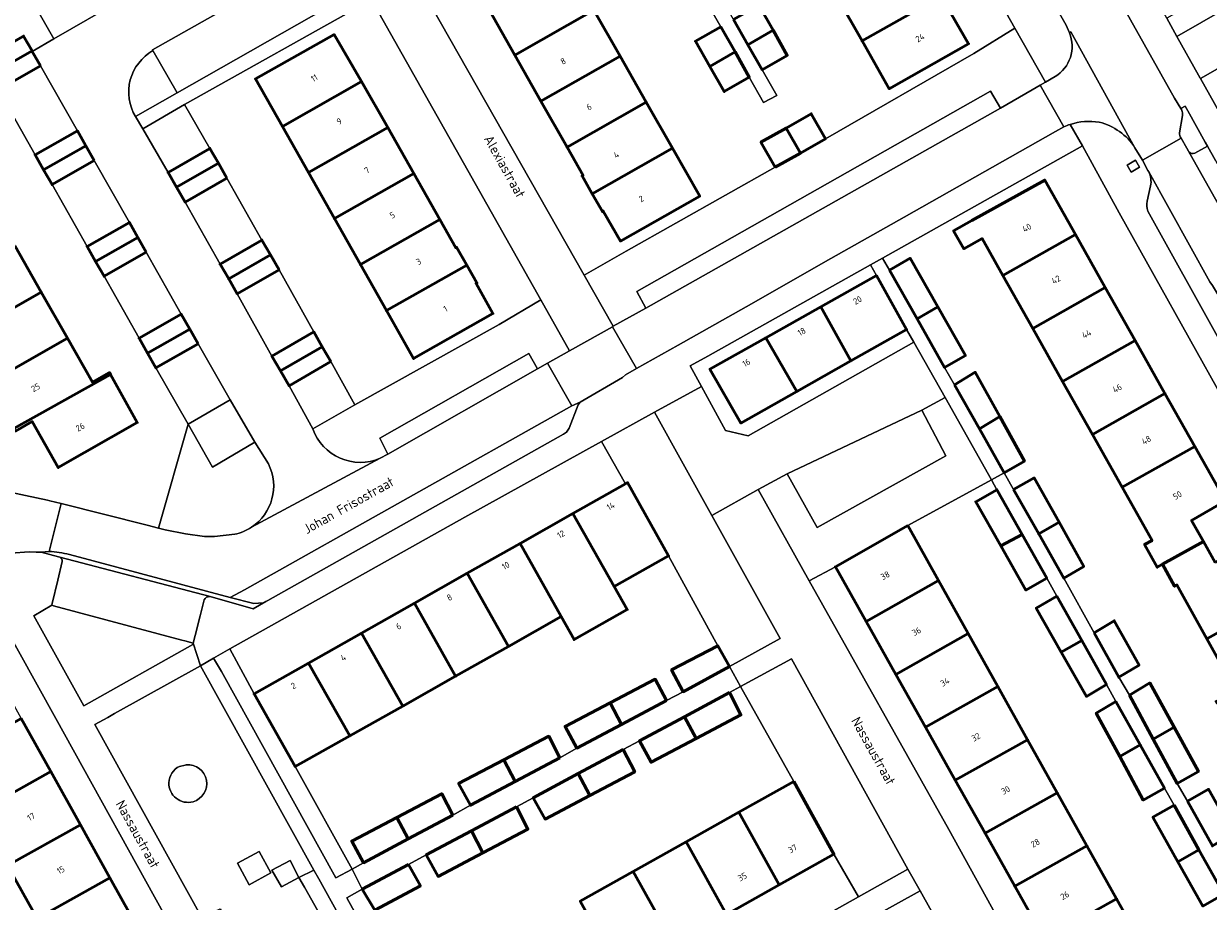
# Model space of a CAD drawing. Header units: metres. Extents: x 113441 to 115918, y 474822 to 477887.
# Tile 120 of 145: x 114776 to 114898, y 476439 to 476529. Entities that reach past the tile are written whole.
import ezdxf
from ezdxf.enums import TextEntityAlignment as Align

# ---------------------------------------------------------------- set-up
doc = ezdxf.new("R2010")
doc.units = ezdxf.units.M
for name, color, linetype, lineweight in [('B-WE-GR-BEPLANTING_CULTUUR_BOSPLANTSOEN-GV', 252, 'Continuous', 18), ('B-WE-GR-GROENVOORZIENING-GV', 252, 'Continuous', 18), ('B-WE-OG-BEBOUWING-GV', 7, 'Continuous', 50), ('B-WE-OG-BEBOUWING-T18', 7, 'Continuous', 50), ('B-WE-OG-TERREIN_ERF-GV', 252, 'Continuous', 18), ('B-WE-OG-TOPOGRAFIE-T18', 7, 'Continuous', 18), ('B-WE-VH-VERHARDING_GESLOTEN-GV', 252, 'Continuous', 18), ('B-WE-VH-VERHARDING_OPEN-GV', 252, 'Continuous', 18)]:
    doc.layers.add(name, color=color, linetype=linetype, lineweight=lineweight)
doc.styles.add('NLCS-ISO-ANNOTATIEF-T18', font='NLCS-ISO.ttf', dxfattribs={"height": 1.8})

msp = doc.modelspace()

# ---------------------------------------------------------------- linework, layer by layer
at = {"layer": 'B-WE-GR-BEPLANTING_CULTUUR_BOSPLANTSOEN-GV'}
for points in [[(114915.956, 476539.904), (114914.981, 476541.621), (114906.004, 476536.67), (114900.492, 476533.457), (114896.411, 476531.206), (114894.907, 476530.356), (114893.243, 476529.416), (114894.282, 476527.563), (114904.762, 476533.586)], [(114904.762, 476533.586), (114894.282, 476527.563), (114896.509, 476523.593), (114896.669, 476523.307), (114896.701, 476523.251), (114907.155, 476529.192), (114905.194, 476532.846)]]:
    msp.add_lwpolyline(points, close=True, dxfattribs=at)
at = {"layer": 'B-WE-GR-GROENVOORZIENING-GV'}
for points in [[(114919.393, 476533.855), (114918.602, 476535.247), (114918.394, 476535.613), (114918.384, 476535.63), (114907.155, 476529.192), (114896.701, 476523.251), (114906.403, 476505.951), (114911.076, 476508.579), (114928.065, 476518.132)], [(114875.191, 476521.95), (114876.226, 476520.233), (114879.467, 476522.112), (114880.294, 476522.584), (114880.825, 476522.887), (114877.701, 476528.414), (114873.493, 476525.83), (114858.306, 476517.075), (114855.736, 476515.623), (114853.167, 476514.17), (114837.891, 476505.607), (114833.591, 476503.145), (114836.57, 476497.902), (114839.904, 476499.776), (114839.008, 476501.45)], [(114889.607, 476513.676), (114890.468, 476514.177), (114890.044, 476514.906), (114889.183, 476514.405)], [(114875.294, 476482.193), (114870.569, 476490.624), (114868.162, 476489.315), (114870.629, 476484.67), (114857.448, 476477.333), (114854.374, 476482.798), (114851.412, 476481.204), (114856.653, 476471.867), (114859.327, 476473.303), (114866.729, 476477.524)], [(114840.802, 476489.112), (114835.381, 476486.112), (114837.835, 476481.799), (114838.042, 476481.916), (114842.251, 476474.41), (114847.277, 476465.229), (114848.478, 476463.085), (114853.652, 476465.966), (114846.657, 476478.565)], [(114793.536, 476465.342), (114793.563, 476465.493), (114792.731, 476465.715), (114792.401, 476465.804), (114779.264, 476469.314), (114779.088, 476469.361), (114777.251, 476468.294), (114782.383, 476459.076)], [(114804.027, 476452.856), (114799.806, 476460.29), (114797.335, 476464.897), (114795.65, 476463.953), (114796.458, 476462.585), (114808.173, 476441.471), (114809.833, 476442.378)], [(114849.611, 476461.042), (114855.053, 476451.338), (114859.164, 476443.898), (114861.675, 476439.526), (114866.752, 476442.369), (114854.815, 476463.871)], [(114794.33, 476463.171), (114785.511, 476458.28), (114784.819, 476457.896), (114783.514, 476457.172), (114794.499, 476437.365), (114795.904, 476438.09), (114796.348, 476438.319), (114797.191, 476436.894), (114796.719, 476436.634), (114795.328, 476435.869), (114809.628, 476410.085), (114811.104, 476410.933), (114811.308, 476411.05), (114820.354, 476416.246), (114808.926, 476436.852), (114807.56, 476435.953), (114806.956, 476437.016), (114804.959, 476440.532), (114804.393, 476441.529), (114805.932, 476442.25)], [(114800.338, 476444.188), (114801.53, 476441.99), (114799.29, 476440.775), (114798.098, 476442.973)], [(114804.393, 476441.529), (114802.624, 476440.568), (114801.641, 476442.272), (114803.485, 476443.241)], [(114806.424, 476441.363), (114805.932, 476442.25), (114804.393, 476441.529), (114804.959, 476440.532), (114806.956, 476437.016), (114807.56, 476435.953), (114808.926, 476436.852), (114808.406, 476437.79)], [(114867.987, 476440.165), (114862.655, 476437.175), (114865.489, 476431.699), (114868.042, 476426.981), (114873.638, 476430.067)]]:
    msp.add_lwpolyline(points, close=True, dxfattribs=at)
for points in [[(114789.455, 476526.104, 0.4220337), (114787.663, 476519.357)], [(114894.757, 476520.081, -0.0709726), (114894.861, 476519.642)], [(114894.861, 476519.642, -0.0280465), (114894.868, 476519.464)], [(114894.555, 476517.697, 0.1732098), (114894.705, 476517.155)], [(114895.471, 476515.807, 0.0305059), (114895.513, 476515.748)], [(114895.513, 476515.748, 0.3494008), (114896.107, 476515.626)], [(114805.812, 476487.406, 0.4310323), (114812.709, 476484.398)], [(114799.545, 476477.351, 0.3801831), (114801.277, 476483.821)], [(114797.825, 476476.631, 0.092821), (114799.545, 476477.351)], [(114791.088, 476451.212, -0.2756274), (114792.169, 476452.887)], [(114792.86, 476453.049, -0.9079109), (114793.557, 476449.273)], [(114793.557, 476449.273, -0.5077481), (114791.088, 476451.212)]]:
    msp.add_lwpolyline(points, format="xyb", dxfattribs=at)
for points in [[(114787.663, 476519.357), (114791.945, 476521.795), (114789.455, 476526.104)], [(114897.402, 476516.35), (114897.178, 476516.753), (114895.403, 476519.951), (114895.137, 476520.431), (114894.701, 476520.184), (114894.757, 476520.081)], [(114894.868, 476519.464), (114894.555, 476517.697)], [(114894.705, 476517.155), (114895.296, 476516.116), (114895.471, 476515.807)], [(114896.107, 476515.626), (114897.402, 476516.35)], [(114827.943, 476495.112), (114828.817, 476493.553), (114829.852, 476494.134), (114832.112, 476495.402), (114829.175, 476500.602), (114824.884, 476498.105), (114810.135, 476489.88), (114805.812, 476487.406)], [(114812.709, 476484.398), (114813.517, 476484.831), (114812.666, 476486.466), (114827.943, 476495.112)], [(114801.277, 476483.821), (114799.88, 476486.049), (114795.565, 476483.504), (114793.061, 476487.899), (114790.023, 476477.264), (114790.72, 476477.091), (114792.785, 476476.689), (114794.74, 476476.405), (114795.742, 476476.391), (114797.825, 476476.631)], [(114792.169, 476452.887), (114792.746, 476453.022), (114792.86, 476453.049)]]:
    msp.add_lwpolyline(points, dxfattribs=at)
at = {"layer": 'B-WE-OG-BEBOUWING-GV'}
for points in [[(114867.487, 476536.415), (114857.29, 476530.623), (114857.407, 476530.422), (114859.488, 476531.622), (114862.051, 476527.109), (114870.249, 476531.762), (114869.215, 476533.58), (114869.126, 476533.53)], [(114831.918, 476534.942), (114823.834, 476530.335), (114826.505, 476525.631), (114834.596, 476530.241)], [(114870.249, 476531.762), (114862.051, 476527.109), (114864.83, 476522.211), (114872.951, 476526.805), (114871.188, 476529.886), (114871.282, 476529.944)], [(114834.596, 476530.241), (114826.505, 476525.631), (114829.176, 476520.926), (114837.275, 476525.541)], [(114848.881, 476529.289), (114850.363, 476526.709), (114852.941, 476528.189), (114851.486, 476530.762)], [(114777.073, 476526.081), (114776.209, 476527.603), (114771.887, 476525.15), (114772.75, 476523.628)], [(114802.7, 476518.35), (114810.818, 476522.943), (114808.001, 476527.755), (114799.951, 476523.21)], [(114847.598, 476528.542), (114844.993, 476527.069), (114846.474, 476524.489), (114849.053, 476525.969)], [(114852.941, 476528.189), (114850.363, 476526.709), (114851.834, 476524.146), (114854.396, 476525.617)], [(114777.937, 476524.559), (114777.105, 476526.024), (114777.073, 476526.081), (114772.75, 476523.628), (114773.614, 476522.106)], [(114837.275, 476525.541), (114829.176, 476520.926), (114831.847, 476516.221), (114839.954, 476520.841)], [(114849.053, 476525.969), (114846.474, 476524.489), (114847.946, 476521.925), (114850.508, 476523.397)], [(114810.818, 476522.943), (114802.7, 476518.35), (114805.364, 476513.641), (114813.487, 476518.237)], [(114839.954, 476520.841), (114831.847, 476516.221), (114833.483, 476513.341), (114833.387, 476513.286), (114834.426, 476511.464), (114842.632, 476516.14)], [(114854.274, 476518.186), (114855.736, 476515.623), (114858.306, 476517.075), (114856.844, 476519.643)], [(114782.577, 476516.38), (114781.714, 476517.902), (114777.391, 476515.449), (114778.255, 476513.927)], [(114813.487, 476518.237), (114805.364, 476513.641), (114808.028, 476508.932), (114816.155, 476513.53)], [(114853.167, 476514.17), (114855.736, 476515.623), (114854.274, 476518.186), (114851.704, 476516.728)], [(114783.441, 476514.859), (114782.577, 476516.38), (114778.255, 476513.927), (114779.119, 476512.405)], [(114796.155, 476514.591), (114795.281, 476516.106), (114791.001, 476513.639), (114791.875, 476512.123)], [(114842.632, 476516.14), (114834.426, 476511.464), (114835.465, 476509.642), (114835.563, 476509.692), (114837.312, 476506.623), (114845.439, 476511.215)], [(114797.028, 476513.075), (114796.155, 476514.591), (114791.875, 476512.123), (114792.749, 476510.608)], [(114816.155, 476513.53), (114808.028, 476508.932), (114810.692, 476504.224), (114818.823, 476508.824)], [(114873.292, 476508.744), (114871.415, 476507.687), (114872.488, 476505.84), (114874.341, 476506.884), (114876.474, 476503.1), (114883.903, 476507.285), (114880.757, 476512.868)], [(114787.901, 476507.004), (114787.038, 476508.526), (114782.715, 476506.073), (114783.579, 476504.551)], [(114818.823, 476508.824), (114810.692, 476504.224), (114813.356, 476499.515), (114821.58, 476504.168), (114820.537, 476505.989), (114820.456, 476505.943)], [(114788.765, 476505.482), (114787.901, 476507.004), (114783.579, 476504.551), (114784.443, 476503.029)], [(114883.903, 476507.285), (114876.474, 476503.1), (114879.528, 476497.684), (114886.954, 476501.869)], [(114775.342, 476506.105), (114767.242, 476501.489), (114769.913, 476496.784), (114778.021, 476501.405)], [(114801.486, 476505.213), (114800.612, 476506.728), (114796.333, 476504.261), (114797.206, 476502.746)], [(114802.36, 476503.698), (114801.486, 476505.213), (114797.206, 476502.746), (114798.08, 476501.23)], [(114864.845, 476503.657), (114867.677, 476498.675), (114869.806, 476499.885), (114866.974, 476504.867)], [(114821.58, 476504.168), (114813.356, 476499.515), (114816.138, 476494.599), (114824.261, 476499.212), (114822.528, 476502.291), (114822.622, 476502.347)], [(114863.534, 476503.099), (114857.814, 476499.888), (114860.894, 476494.36), (114866.604, 476497.59)], [(114778.021, 476501.405), (114769.913, 476496.784), (114771.554, 476493.892), (114771.458, 476493.838), (114772.49, 476492.026), (114780.699, 476496.704)], [(114886.954, 476501.869), (114879.528, 476497.684), (114882.581, 476492.269), (114890.006, 476496.453)], [(114857.814, 476499.888), (114852.199, 476496.735), (114855.359, 476491.23), (114860.894, 476494.36)], [(114869.806, 476499.885), (114867.677, 476498.675), (114870.508, 476493.692), (114872.637, 476494.902)], [(114793.22, 476497.618), (114792.356, 476499.139), (114788.034, 476496.686), (114788.898, 476495.164)], [(114794.084, 476496.096), (114793.22, 476497.618), (114788.898, 476495.164), (114789.761, 476493.642)], [(114806.794, 476495.809), (114805.921, 476497.324), (114801.641, 476494.857), (114802.515, 476493.342)], [(114785.1, 476492.977), (114784.993, 476493.169), (114783.264, 476492.203), (114780.699, 476496.704), (114772.49, 476492.026), (114773.522, 476490.214), (114773.626, 476490.265), (114775.218, 476487.458)], [(114852.199, 476496.735), (114846.478, 476493.524), (114849.649, 476488), (114855.359, 476491.23)], [(114890.006, 476496.453), (114882.581, 476492.269), (114885.634, 476486.853), (114893.058, 476491.036)], [(114807.668, 476494.294), (114806.794, 476495.809), (114802.515, 476493.342), (114803.388, 476491.826)], [(114785.1, 476492.977), (114775.218, 476487.458), (114775.374, 476487.183), (114777.092, 476488.155), (114779.761, 476483.456), (114787.852, 476488.048)], [(114871.528, 476491.934), (114874.071, 476487.418), (114876.153, 476488.663), (114873.638, 476493.203)], [(114893.058, 476491.036), (114885.634, 476486.853), (114888.687, 476481.437), (114896.11, 476485.62)], [(114876.153, 476488.663), (114874.071, 476487.418), (114876.614, 476482.901), (114878.667, 476484.123)], [(114896.11, 476485.62), (114888.687, 476481.437), (114891.75, 476476.005), (114890.983, 476475.588), (114892.265, 476473.251), (114892.817, 476473.577), (114896.994, 476475.903), (114895.782, 476478.054), (114899.257, 476480.035)], [(114837.835, 476481.799), (114832.452, 476478.754), (114836.685, 476471.271), (114842.251, 476474.41), (114838.042, 476481.916)], [(114877.557, 476481.21), (114880.137, 476476.671), (114882.218, 476477.866), (114879.681, 476482.386)], [(114875.921, 476481.074), (114875.854, 476481.192), (114873.691, 476479.964), (114876.261, 476475.444), (114878.441, 476476.613)], [(114832.452, 476478.754), (114827.04, 476475.693), (114831.246, 476468.204), (114832.568, 476465.85), (114838.011, 476468.919), (114836.685, 476471.271)], [(114882.218, 476477.866), (114880.137, 476476.671), (114882.716, 476472.131), (114884.754, 476473.346)], [(114866.729, 476477.524), (114859.327, 476473.303), (114862.463, 476467.721), (114869.883, 476471.89)], [(114878.441, 476476.613), (114876.261, 476475.444), (114878.83, 476470.924), (114880.961, 476472.152)], [(114827.04, 476475.693), (114821.628, 476472.633), (114825.853, 476465.163), (114831.246, 476468.204)], [(114898.206, 476473.753), (114896.994, 476475.903), (114892.817, 476473.577), (114894.046, 476471.314), (114894.279, 476471.446), (114897.362, 476465.919), (114904.774, 476470.053), (114901.642, 476475.669)], [(114821.628, 476472.633), (114816.217, 476469.572), (114820.438, 476462.11), (114825.853, 476465.163)], [(114869.883, 476471.89), (114862.463, 476467.721), (114865.508, 476462.3), (114872.921, 476466.464)], [(114816.217, 476469.572), (114810.805, 476466.511), (114815.022, 476459.056), (114820.438, 476462.11)], [(114882.003, 476470.294), (114879.883, 476469.072), (114882.451, 476464.553), (114884.537, 476465.776)], [(114904.774, 476470.053), (114897.362, 476465.919), (114900.3, 476460.652), (114898.298, 476459.535), (114898.394, 476459.359), (114900.397, 476460.477), (114907.809, 476464.612)], [(114885.805, 476466.556), (114888.326, 476462.006), (114890.418, 476463.253), (114887.872, 476467.789)], [(114810.805, 476466.511), (114805.393, 476463.45), (114809.606, 476456.002), (114815.022, 476459.056)], [(114872.921, 476466.464), (114865.508, 476462.3), (114868.554, 476456.879), (114875.958, 476461.039)], [(114884.537, 476465.776), (114882.451, 476464.553), (114885.02, 476460.035), (114887.072, 476461.258)], [(114848.478, 476463.085), (114847.277, 476465.229), (114842.544, 476462.753), (114843.739, 476460.523)], [(114805.393, 476463.45), (114799.806, 476460.29), (114804.027, 476452.856), (114809.606, 476456.002)], [(114842.019, 476459.614), (114840.877, 476461.804), (114836.264, 476459.387), (114837.438, 476457.18)], [(114875.958, 476461.039), (114868.554, 476456.879), (114871.599, 476451.458), (114878.996, 476455.613)], [(114889.417, 476460.176), (114891.872, 476455.652), (114894, 476456.89), (114891.509, 476461.423)], [(114848.476, 476460.425), (114843.863, 476457.959), (114845.051, 476455.725), (114849.644, 476458.148)], [(114837.438, 476457.18), (114836.264, 476459.387), (114831.651, 476456.97), (114832.86, 476454.747)], [(114888.041, 476459.53), (114886.034, 476458.334), (114888.437, 476453.883), (114890.526, 476455.099)], [(114775.96, 476457.784), (114768.512, 476453.633), (114771.543, 476448.195), (114778.99, 476452.345)], [(114845.051, 476455.725), (114843.863, 476457.959), (114839.25, 476455.492), (114840.458, 476453.301)], [(114831.115, 476453.769), (114829.973, 476455.959), (114825.36, 476453.542), (114826.534, 476451.335)], [(114894, 476456.89), (114891.872, 476455.652), (114894.328, 476451.128), (114896.491, 476452.357)], [(114878.996, 476455.613), (114871.599, 476451.458), (114874.645, 476446.037), (114882.033, 476450.188)], [(114890.526, 476455.099), (114888.437, 476453.883), (114890.839, 476449.433), (114893.012, 476450.667)], [(114826.534, 476451.335), (114825.36, 476453.542), (114820.747, 476451.125), (114821.956, 476448.902)], [(114837.611, 476454.612), (114832.998, 476452.145), (114834.186, 476449.911), (114838.779, 476452.335)], [(114778.99, 476452.345), (114771.543, 476448.195), (114774.574, 476442.757), (114782.021, 476446.907)], [(114834.186, 476449.911), (114832.998, 476452.145), (114828.385, 476449.679), (114829.593, 476447.488)], [(114855.053, 476451.338), (114849.434, 476448.187), (114853.578, 476440.775), (114859.164, 476443.898)], [(114820.168, 476447.888), (114819.026, 476450.078), (114814.413, 476447.661), (114815.589, 476445.455)], [(114882.033, 476450.188), (114874.645, 476446.037), (114877.69, 476440.616), (114885.071, 476444.762)], [(114895.36, 476449.311), (114897.923, 476444.755), (114900.076, 476446.02), (114897.523, 476450.54)], [(114826.666, 476448.753), (114822.053, 476446.287), (114823.241, 476444.053), (114827.834, 476446.476)], [(114893.995, 476448.914), (114891.832, 476447.685), (114894.392, 476443.135), (114896.542, 476444.357)], [(114815.589, 476445.455), (114814.413, 476447.661), (114809.8, 476445.244), (114811.009, 476443.021)], [(114849.434, 476448.187), (114844.045, 476445.166), (114848.161, 476437.747), (114853.578, 476440.775)], [(114782.021, 476446.907), (114774.574, 476442.757), (114777.605, 476437.318), (114785.052, 476441.468)], [(114823.241, 476444.053), (114822.053, 476446.287), (114817.44, 476443.82), (114818.648, 476441.629)], [(114844.045, 476445.166), (114838.606, 476442.116), (114842.743, 476434.718), (114848.161, 476437.747)], [(114885.071, 476444.762), (114877.69, 476440.616), (114880.736, 476435.195), (114888.108, 476439.337)], [(114896.542, 476444.357), (114894.392, 476443.135), (114896.951, 476438.585), (114899.088, 476439.8)], [(114815.619, 476442.843), (114810.886, 476440.333), (114812.168, 476438.163), (114816.834, 476440.673)], [(114785.052, 476441.468), (114777.605, 476437.318), (114780.733, 476431.705), (114788.18, 476435.855)], [(114838.606, 476442.116), (114833.193, 476439.081), (114837.325, 476431.689), (114842.743, 476434.718)], [(114888.108, 476439.337), (114880.736, 476435.195), (114883.889, 476429.582), (114891.218, 476433.782)]]:
    msp.add_lwpolyline(points, close=True, dxfattribs=at)
at = {"layer": 'B-WE-OG-TERREIN_ERF-GV'}
for points in [[(114816.165, 476533.816), (114833.591, 476503.145), (114837.891, 476505.607), (114853.167, 476514.17), (114851.704, 476516.728), (114854.274, 476518.186), (114856.844, 476519.643), (114858.306, 476517.075), (114873.493, 476525.83), (114877.701, 476528.414), (114860.441, 476558.959)], [(114746.915, 476534.97), (114757.262, 476516.801), (114771.887, 476525.15), (114776.209, 476527.603), (114777.073, 476526.081), (114777.105, 476526.024), (114779.311, 476527.303), (114776.845, 476531.649)], [(114851.486, 476530.762), (114852.941, 476528.189), (114854.396, 476525.617), (114851.834, 476524.146), (114853.343, 476521.518), (114851.978, 476520.798), (114850.508, 476523.397), (114847.946, 476521.925), (114846.474, 476524.489), (114844.993, 476527.069), (114847.598, 476528.542), (114845.165, 476532.771)], [(114773.629, 476481.183), (114778.652, 476480.115), (114778.898, 476480.053), (114780.05, 476479.764), (114788.864, 476477.554), (114790.023, 476477.264), (114793.061, 476487.899), (114789.761, 476493.642), (114788.898, 476495.164), (114788.034, 476496.686), (114784.443, 476503.029), (114783.579, 476504.551), (114782.715, 476506.073), (114779.119, 476512.405), (114778.255, 476513.927), (114777.391, 476515.449), (114773.614, 476522.106)], [(114909.861, 476471.034), (114888.365, 476509.506), (114884.627, 476516.369), (114864.133, 476504.861), (114864.845, 476503.657), (114866.974, 476504.867), (114869.806, 476499.885), (114872.637, 476494.902), (114870.508, 476493.692), (114871.528, 476491.934), (114873.638, 476493.203), (114876.153, 476488.663), (114878.667, 476484.123), (114876.614, 476482.901), (114877.557, 476481.21), (114879.681, 476482.386), (114882.218, 476477.866), (114884.754, 476473.346), (114882.716, 476472.131), (114885.805, 476466.556), (114887.872, 476467.789), (114890.418, 476463.253), (114888.326, 476462.006), (114889.417, 476460.176), (114891.509, 476461.423), (114894, 476456.89), (114896.491, 476452.357), (114894.328, 476451.128), (114895.36, 476449.311), (114897.523, 476450.54)], [(114900.3, 476460.652), (114897.362, 476465.919), (114894.279, 476471.446), (114894.046, 476471.314), (114892.817, 476473.577), (114892.265, 476473.251), (114890.983, 476475.588), (114891.75, 476476.005), (114888.687, 476481.437), (114885.634, 476486.853), (114882.581, 476492.269), (114879.528, 476497.684), (114876.474, 476503.1), (114874.341, 476506.884), (114872.488, 476505.84), (114871.415, 476507.687), (114873.292, 476508.744), (114880.757, 476512.868), (114883.903, 476507.285), (114886.954, 476501.869), (114890.006, 476496.453), (114893.058, 476491.036), (114896.11, 476485.62), (114899.257, 476480.035), (114895.782, 476478.054), (114896.994, 476475.903), (114898.206, 476473.753)], [(114896.951, 476438.585), (114894.392, 476443.135), (114891.832, 476447.685), (114893.995, 476448.914), (114893.012, 476450.667), (114890.839, 476449.433), (114888.437, 476453.883), (114886.034, 476458.334), (114888.041, 476459.53), (114887.072, 476461.258), (114885.02, 476460.035), (114882.451, 476464.553), (114879.883, 476469.072), (114882.003, 476470.294), (114880.961, 476472.152), (114878.83, 476470.924), (114876.261, 476475.444), (114873.691, 476479.964), (114875.854, 476481.192), (114875.294, 476482.193), (114866.729, 476477.524), (114869.883, 476471.89), (114872.921, 476466.464), (114875.958, 476461.039), (114878.996, 476455.613), (114882.033, 476450.188), (114885.071, 476444.762), (114888.108, 476439.337), (114891.218, 476433.782)], [(114880.736, 476435.195), (114877.69, 476440.616), (114874.645, 476446.037), (114871.599, 476451.458), (114868.554, 476456.879), (114865.508, 476462.3), (114862.463, 476467.721), (114859.327, 476473.303), (114856.653, 476471.867), (114870.927, 476446.436), (114880.23, 476429.614)], [(114833.193, 476439.081), (114838.606, 476442.116), (114844.045, 476445.166), (114849.434, 476448.187), (114855.053, 476451.338), (114849.611, 476461.042), (114848.476, 476460.425), (114849.644, 476458.148), (114845.051, 476455.725), (114840.458, 476453.301), (114839.25, 476455.492), (114837.611, 476454.612), (114838.779, 476452.335), (114834.186, 476449.911), (114829.593, 476447.488), (114828.385, 476449.679), (114826.666, 476448.753), (114827.834, 476446.476), (114823.241, 476444.053), (114818.648, 476441.629), (114817.44, 476443.82), (114815.619, 476442.843), (114816.834, 476440.673), (114812.168, 476438.163), (114810.886, 476440.333), (114809.292, 476439.435), (114815.143, 476428.79)]]:
    msp.add_lwpolyline(points, dxfattribs=at)
for points in [[(114848.61, 476550.82), (114856.713, 476555.374), (114859.472, 476550.527), (114862.144, 476545.823), (114864.815, 476541.119), (114867.487, 476536.415), (114869.126, 476533.53), (114869.215, 476533.58), (114870.249, 476531.762), (114871.282, 476529.944), (114871.188, 476529.886), (114872.951, 476526.805), (114864.83, 476522.211), (114862.051, 476527.109), (114859.488, 476531.622), (114857.407, 476530.422), (114857.29, 476530.623), (114854.577, 476535.304), (114851.926, 476540.02), (114851.809, 476540.229), (114853.901, 476541.405), (114851.362, 476545.921)], [(114839.954, 476520.841), (114842.632, 476516.14), (114845.439, 476511.215), (114837.312, 476506.623), (114835.563, 476509.692), (114835.465, 476509.642), (114834.426, 476511.464), (114833.387, 476513.286), (114833.483, 476513.341), (114831.847, 476516.221), (114829.176, 476520.926), (114826.505, 476525.631), (114823.834, 476530.335), (114821.08, 476535.187), (114829.176, 476539.753), (114831.918, 476534.942), (114834.596, 476530.241), (114837.275, 476525.541)], [(114811.818, 476531.339), (114792.681, 476520.594), (114795.281, 476516.106), (114796.155, 476514.591), (114797.028, 476513.075), (114800.612, 476506.728), (114801.486, 476505.213), (114802.36, 476503.698), (114805.921, 476497.324), (114806.794, 476495.809), (114807.668, 476494.294), (114810.135, 476489.88), (114824.884, 476498.105), (114829.175, 476500.602)], [(114802.7, 476518.35), (114799.951, 476523.21), (114808.001, 476527.755), (114810.818, 476522.943), (114813.487, 476518.237), (114816.155, 476513.53), (114818.823, 476508.824), (114820.456, 476505.943), (114820.537, 476505.989), (114821.58, 476504.168), (114822.622, 476502.347), (114822.528, 476502.291), (114824.261, 476499.212), (114816.138, 476494.599), (114813.356, 476499.515), (114810.692, 476504.224), (114808.028, 476508.932), (114805.364, 476513.641)], [(114775.342, 476506.105), (114778.021, 476501.405), (114780.699, 476496.704), (114783.264, 476492.203), (114784.993, 476493.169), (114785.1, 476492.977), (114787.852, 476488.048), (114779.761, 476483.456), (114777.092, 476488.155), (114775.374, 476487.183), (114775.218, 476487.458), (114773.626, 476490.265), (114773.522, 476490.214), (114772.49, 476492.026), (114771.458, 476493.838), (114771.554, 476493.892), (114769.913, 476496.784), (114767.242, 476501.489), (114764.572, 476506.194), (114761.902, 476510.899), (114759.133, 476515.767), (114767.22, 476520.359), (114769.985, 476515.506), (114772.664, 476510.805)], [(114852.199, 476496.735), (114857.814, 476499.888), (114863.534, 476503.099), (114862.925, 476504.183), (114846.277, 476494.835), (114844.447, 476493.872), (114845.611, 476491.751), (114848.085, 476487.242), (114850.388, 476486.694), (114867.346, 476496.286), (114866.604, 476497.59), (114860.894, 476494.36), (114855.359, 476491.23), (114849.649, 476488), (114846.478, 476493.524)], [(114832.452, 476478.754), (114837.835, 476481.799), (114835.381, 476486.112), (114821.378, 476478.362), (114797.335, 476464.897), (114799.806, 476460.29), (114805.393, 476463.45), (114810.805, 476466.511), (114816.217, 476469.572), (114821.628, 476472.633), (114827.04, 476475.693)], [(114842.544, 476462.753), (114847.277, 476465.229), (114842.251, 476474.41), (114836.685, 476471.271), (114838.011, 476468.919), (114832.568, 476465.85), (114831.246, 476468.204), (114825.853, 476465.163), (114820.438, 476462.11), (114815.022, 476459.056), (114809.606, 476456.002), (114804.027, 476452.856), (114809.833, 476442.378), (114811.009, 476443.021), (114809.8, 476445.244), (114814.413, 476447.661), (114819.026, 476450.078), (114820.168, 476447.888), (114821.956, 476448.902), (114820.747, 476451.125), (114825.36, 476453.542), (114829.973, 476455.959), (114831.115, 476453.769), (114832.86, 476454.747), (114831.651, 476456.97), (114836.264, 476459.387), (114840.877, 476461.804), (114842.019, 476459.614), (114843.739, 476460.523)], [(114779.518, 476457.774), (114771.834, 476471.542), (114771.48, 476471.345), (114755.198, 476462.312), (114752.965, 476461.073), (114754.317, 476458.702), (114756.487, 476459.916), (114759.044, 476455.39), (114761.6, 476450.864), (114759.47, 476449.635), (114760.52, 476447.816), (114762.65, 476449.045), (114765.107, 476444.61), (114767.565, 476440.175), (114765.618, 476439.101), (114766.632, 476437.262), (114768.579, 476438.336), (114771.126, 476433.796), (114773.672, 476429.256), (114771.509, 476428.061), (114772.932, 476425.514), (114791.569, 476436.036)], [(114768.512, 476453.633), (114765.481, 476459.072), (114763.079, 476457.733), (114759.951, 476463.346), (114762.353, 476464.685), (114769.801, 476468.835), (114772.929, 476463.222), (114775.96, 476457.784), (114778.99, 476452.345), (114782.021, 476446.907), (114785.052, 476441.468), (114788.18, 476435.855), (114780.733, 476431.705), (114777.605, 476437.318), (114774.574, 476442.757), (114771.543, 476448.195)], [(114859.164, 476443.898), (114853.578, 476440.775), (114848.161, 476437.747), (114842.743, 476434.718), (114837.325, 476431.689), (114831.908, 476428.66), (114826.49, 476425.631), (114820.905, 476422.509), (114816.839, 476429.687), (114815.143, 476428.79), (114821.582, 476417.074), (114861.675, 476439.526)]]:
    msp.add_lwpolyline(points, close=True, dxfattribs=at)
at = {"layer": 'B-WE-VH-VERHARDING_GESLOTEN-GV'}
for points in [[(114883.512, 476540.072), (114876.079, 476553.375), (114875.48, 476554.391), (114870.553, 476563.156), (114865.095, 476560.196), (114865.344, 476559.689), (114881.352, 476531.551), (114882.963, 476528.697), (114883.28, 476527.939), (114883.419, 476528.037), (114889.994, 476516.178), (114890.775, 476514.9), (114894.705, 476517.155)], [(114894.757, 476520.081), (114894.701, 476520.184), (114894.053, 476521.236), (114886.431, 476534.813), (114883.512, 476540.072)], [(114894.555, 476517.697), (114894.868, 476519.464)], [(114832.35, 476489.783), (114829.852, 476494.134), (114828.817, 476493.553), (114813.517, 476484.831), (114812.709, 476484.398), (114799.545, 476477.351)], [(114780.912, 476474.563), (114797.372, 476470.164), (114798.822, 476470.939), (114832.35, 476489.783)], [(114797.825, 476476.631), (114795.742, 476476.391), (114794.74, 476476.405), (114792.785, 476476.689), (114790.72, 476477.091), (114790.023, 476477.264), (114788.864, 476477.554), (114780.05, 476479.764), (114778.812, 476474.874)], [(114792.746, 476453.022), (114792.169, 476452.887)], [(114792.86, 476453.049), (114792.746, 476453.022)]]:
    msp.add_lwpolyline(points, dxfattribs=at)
for points in [[(114881.867, 476517.851), (114882.725, 476518.313), (114880.294, 476522.584), (114879.467, 476522.112), (114876.226, 476520.233), (114839.904, 476499.776), (114836.57, 476497.902), (114836.496, 476497.86), (114838.95, 476493.604), (114843.232, 476495.979), (114850.202, 476499.898), (114858.857, 476504.852), (114866.377, 476509.065)], [(114800.338, 476444.188), (114798.098, 476442.973), (114799.29, 476440.775), (114801.53, 476441.99)], [(114803.485, 476443.241), (114801.641, 476442.272), (114802.624, 476440.568), (114804.393, 476441.529)]]:
    msp.add_lwpolyline(points, close=True, dxfattribs=at)
for points in [[(114894.861, 476519.642, 0.0709726), (114894.757, 476520.081)], [(114894.868, 476519.464, 0.0280465), (114894.861, 476519.642)], [(114894.705, 476517.155, -0.1732098), (114894.555, 476517.697)], [(114799.545, 476477.351, -0.092821), (114797.825, 476476.631)], [(114778.812, 476474.874, -0.0398876), (114780.912, 476474.563)], [(114792.169, 476452.887, 0.2756274), (114791.088, 476451.212)], [(114793.557, 476449.273, 0.9079109), (114792.86, 476453.049)], [(114791.088, 476451.212, 0.5077481), (114793.557, 476449.273)]]:
    msp.add_lwpolyline(points, format="xyb", dxfattribs=at)
at = {"layer": 'B-WE-VH-VERHARDING_OPEN-GV'}
for points in [[(114857.3, 476564.766), (114859.672, 476560.327), (114860.441, 476558.959), (114877.701, 476528.414), (114880.825, 476522.887), (114881.809, 476523.448)], [(114883.28, 476527.939), (114882.963, 476528.697), (114881.352, 476531.551), (114878.69, 476532.241), (114864.617, 476557.043), (114865.344, 476559.689)], [(114789.455, 476526.104), (114789.415, 476526.174), (114806.294, 476535.727), (114808.569, 476537.052), (114812.919, 476539.508), (114816.429, 476541.453), (114833.185, 476551.002)], [(114907.599, 476503.644), (114912.354, 476506.306), (114911.076, 476508.579), (114906.403, 476505.951), (114896.701, 476523.251), (114896.669, 476523.307), (114896.509, 476523.593), (114894.282, 476527.563), (114893.243, 476529.416), (114890.533, 476534.244), (114883.832, 476546.183)], [(114883.512, 476540.072), (114886.431, 476534.813), (114894.053, 476521.236), (114894.701, 476520.184), (114895.137, 476520.431), (114895.403, 476519.951), (114897.178, 476516.753), (114897.402, 476516.35), (114898.234, 476514.865), (114903.342, 476505.741), (114905.131, 476502.481), (114904.727, 476502.235), (114904.954, 476501.825), (114914.861, 476484.361), (114920.085, 476474.949), (114922.509, 476470.752), (114927.763, 476461.22), (114930.201, 476456.899), (114931.178, 476455.835)], [(114808.699, 476531.332), (114791.945, 476521.795), (114787.663, 476519.357), (114788.418, 476518.118), (114792.681, 476520.594), (114811.818, 476531.339)], [(114784.585, 476530.36), (114779.311, 476527.303), (114777.105, 476526.024), (114777.937, 476524.559), (114781.714, 476517.902), (114782.577, 476516.38), (114783.441, 476514.859), (114787.038, 476508.526), (114787.901, 476507.004), (114788.765, 476505.482), (114792.356, 476499.139), (114793.22, 476497.618), (114794.084, 476496.096), (114797.375, 476490.392), (114799.88, 476486.049), (114801.277, 476483.821)], [(114889.994, 476516.178), (114883.419, 476528.037), (114883.28, 476527.939)], [(114881.809, 476523.448), (114880.825, 476522.887), (114880.294, 476522.584), (114882.725, 476518.313)], [(114805.812, 476487.406), (114803.388, 476491.826), (114802.515, 476493.342), (114801.641, 476494.857), (114798.08, 476501.23), (114797.206, 476502.746), (114796.333, 476504.261), (114792.749, 476510.608), (114791.875, 476512.123), (114791.001, 476513.639), (114788.418, 476518.118), (114787.663, 476519.357)], [(114882.725, 476518.313), (114881.867, 476517.851), (114866.377, 476509.065), (114858.857, 476504.852), (114850.202, 476499.898), (114843.232, 476495.979), (114838.95, 476493.604), (114837.844, 476492.926), (114837.509, 476492.681), (114833.199, 476490.158), (114832.989, 476489.87), (114832.059, 476487.478), (114831.806, 476487.086), (114831.499, 476486.867), (114801.224, 476469.865), (114800.997, 476469.735), (114799.709, 476468.995), (114795.3, 476470.246)], [(114835.381, 476486.112), (114840.802, 476489.112), (114845.611, 476491.751), (114844.447, 476493.872), (114846.277, 476494.835), (114862.925, 476504.183), (114864.133, 476504.861), (114884.627, 476516.369), (114883.352, 476518.555)], [(114883.352, 476518.555), (114884.627, 476516.369), (114888.365, 476509.506), (114909.861, 476471.034), (114922.38, 476448.712), (114930.942, 476433.382), (114939.787, 476417.658), (114943.557, 476411.156), (114943.49, 476408.328), (114941.479, 476407.211), (114942.852, 476404.739), (114943.073, 476404.859), (114943.881, 476405.516)], [(114891.4, 476513.706), (114891.321, 476513.849), (114890.775, 476514.9), (114889.994, 476516.178)], [(114895.471, 476515.807), (114896.559, 476513.882), (114901.9, 476504.426)], [(114898.234, 476514.865), (114897.402, 476516.35), (114896.107, 476515.626)], [(114898.533, 476501.046), (114897.935, 476502.093), (114897.652, 476502.455), (114891.4, 476513.706)], [(114891.589, 476512.269), (114891.231, 476510.704)], [(114891.231, 476510.704), (114891.589, 476512.269)], [(114891.304, 476509.695), (114905.73, 476483.748), (114908.506, 476478.927), (114922.371, 476454.086)], [(114905.73, 476483.748), (114891.304, 476509.695)], [(114794.7, 476469.913), (114794.282, 476468.288), (114793.764, 476466.276), (114793.563, 476465.493), (114794.33, 476463.171), (114795.65, 476463.953), (114797.335, 476464.897), (114821.378, 476478.362), (114835.381, 476486.112)], [(114799.545, 476477.351), (114812.709, 476484.398)], [(114897.923, 476444.755), (114895.36, 476449.311), (114894.328, 476451.128), (114891.872, 476455.652), (114889.417, 476460.176), (114888.326, 476462.006), (114885.805, 476466.556), (114882.716, 476472.131), (114880.137, 476476.671), (114877.557, 476481.21), (114876.614, 476482.901), (114875.294, 476482.193), (114875.854, 476481.192), (114875.921, 476481.074), (114878.441, 476476.613), (114880.961, 476472.152), (114882.003, 476470.294), (114884.537, 476465.776), (114887.072, 476461.258), (114888.041, 476459.53), (114890.526, 476455.099), (114893.012, 476450.667), (114893.995, 476448.914), (114896.542, 476444.357), (114899.088, 476439.8)], [(114779.925, 476474.273), (114779.794, 476474.307), (114778.019, 476474.803), (114777.509, 476474.812), (114776.781, 476474.824), (114774.905, 476474.686), (114773.9, 476474.567), (114772.875, 476474.389), (114772.01, 476474.124), (114770.359, 476473.366), (114771.48, 476471.345), (114771.834, 476471.542), (114779.518, 476457.774), (114791.569, 476436.036)], [(114778.812, 476474.874), (114778.019, 476474.803), (114779.794, 476474.307), (114779.925, 476474.273), (114795.3, 476470.246), (114799.709, 476468.995), (114800.997, 476469.735), (114800.725, 476469.609), (114799.767, 476469.53), (114797.372, 476470.164), (114780.912, 476474.563)], [(114795.3, 476470.246), (114779.925, 476474.273)], [(114780.173, 476473.843), (114779.711, 476471.933), (114779.131, 476469.54), (114779.088, 476469.361), (114779.264, 476469.314), (114792.401, 476465.804), (114792.731, 476465.715), (114793.563, 476465.493), (114793.764, 476466.276), (114794.282, 476468.288)], [(114779.711, 476471.933), (114780.173, 476473.843)], [(114794.499, 476437.365), (114783.514, 476457.172), (114784.819, 476457.896), (114785.511, 476458.28), (114794.33, 476463.171), (114793.563, 476465.493), (114793.536, 476465.342), (114782.383, 476459.076), (114777.251, 476468.294), (114779.088, 476469.361), (114779.131, 476469.54), (114779.711, 476471.933)], [(114794.282, 476468.288), (114794.7, 476469.913)], [(114865.316, 476432.019), (114865.489, 476431.699), (114862.655, 476437.175), (114867.987, 476440.165), (114866.752, 476442.369), (114861.675, 476439.526), (114821.582, 476417.074), (114820.354, 476416.246), (114811.308, 476411.05), (114811.104, 476410.933), (114809.628, 476410.085), (114810.832, 476408.173), (114812.314, 476408.991), (114821.496, 476414.056), (114827.071, 476404.069), (114828.097, 476404.648)]]:
    msp.add_lwpolyline(points, dxfattribs=at)
for points in [[(114846.516, 476533.558), (114845.044, 476536.121), (114843.563, 476538.701), (114840.44, 476544.119), (114838.981, 476546.666), (114837.677, 476545.92), (114839.12, 476543.377), (114842.255, 476537.916), (114843.71, 476535.344), (114845.165, 476532.771), (114847.598, 476528.542), (114849.053, 476525.969), (114850.508, 476523.397), (114851.978, 476520.798), (114853.343, 476521.518), (114851.834, 476524.146), (114850.363, 476526.709), (114848.881, 476529.289)], [(114808.699, 476531.332), (114806.294, 476535.727), (114789.415, 476526.174), (114789.455, 476526.104), (114791.945, 476521.795)], [(114782.148, 476534.657), (114776.845, 476531.649), (114779.311, 476527.303), (114784.585, 476530.36)], [(114816.165, 476533.816), (114811.818, 476531.339), (114829.175, 476500.602), (114832.112, 476495.402), (114835.345, 476497.215), (114836.496, 476497.86), (114836.57, 476497.902), (114833.591, 476503.145)], [(114777.937, 476524.559), (114773.614, 476522.106), (114777.391, 476515.449), (114781.714, 476517.902)], [(114876.226, 476520.233), (114875.191, 476521.95), (114839.008, 476501.45), (114839.904, 476499.776)], [(114792.681, 476520.594), (114788.418, 476518.118), (114791.001, 476513.639), (114795.281, 476516.106)], [(114895.471, 476515.807), (114895.296, 476516.116), (114894.705, 476517.155), (114890.775, 476514.9), (114891.321, 476513.849), (114891.4, 476513.706), (114897.652, 476502.455), (114897.935, 476502.093), (114898.533, 476501.046), (114902.482, 476503.316), (114901.929, 476504.375), (114901.9, 476504.426), (114896.559, 476513.882)], [(114783.441, 476514.859), (114779.119, 476512.405), (114782.715, 476506.073), (114787.038, 476508.526)], [(114889.607, 476513.676), (114889.183, 476514.405), (114890.044, 476514.906), (114890.468, 476514.177)], [(114797.028, 476513.075), (114792.749, 476510.608), (114796.333, 476504.261), (114800.612, 476506.728)], [(114788.765, 476505.482), (114784.443, 476503.029), (114788.034, 476496.686), (114792.356, 476499.139)], [(114870.508, 476493.692), (114867.677, 476498.675), (114864.845, 476503.657), (114864.133, 476504.861), (114862.925, 476504.183), (114863.534, 476503.099), (114866.604, 476497.59), (114867.346, 476496.286), (114870.569, 476490.624), (114875.294, 476482.193), (114876.614, 476482.901), (114874.071, 476487.418), (114871.528, 476491.934)], [(114802.36, 476503.698), (114798.08, 476501.23), (114801.641, 476494.857), (114805.921, 476497.324)], [(114836.496, 476497.86), (114835.345, 476497.215), (114832.112, 476495.402), (114829.852, 476494.134), (114832.35, 476489.783), (114833.199, 476490.158), (114837.509, 476492.681), (114837.844, 476492.926), (114838.95, 476493.604)], [(114794.084, 476496.096), (114789.761, 476493.642), (114793.061, 476487.899), (114797.375, 476490.392)], [(114868.162, 476489.315), (114870.569, 476490.624), (114867.346, 476496.286), (114850.388, 476486.694), (114848.085, 476487.242), (114845.611, 476491.751), (114840.802, 476489.112), (114846.657, 476478.565), (114851.412, 476481.204), (114854.374, 476482.798)], [(114828.817, 476493.553), (114827.943, 476495.112), (114812.666, 476486.466), (114813.517, 476484.831)], [(114807.668, 476494.294), (114803.388, 476491.826), (114805.812, 476487.406), (114810.135, 476489.88)], [(114797.375, 476490.392), (114793.061, 476487.899), (114795.565, 476483.504), (114799.88, 476486.049)], [(114833.199, 476490.158), (114832.35, 476489.783), (114798.822, 476470.939), (114797.372, 476470.164), (114799.767, 476469.53), (114800.725, 476469.609), (114800.997, 476469.735), (114801.224, 476469.865), (114831.499, 476486.867), (114831.806, 476487.086), (114832.059, 476487.478), (114832.989, 476489.87)], [(114868.162, 476489.315), (114854.374, 476482.798), (114857.448, 476477.333), (114870.629, 476484.67)], [(114780.05, 476479.764), (114778.898, 476480.053), (114778.652, 476480.115), (114773.629, 476481.183), (114773.204, 476480.946), (114771.067, 476479.752), (114767.796, 476477.92), (114767.696, 476477.863), (114766.659, 476477.278), (114769.118, 476472.694), (114770.174, 476473.281), (114770.359, 476473.366), (114772.01, 476474.124), (114772.875, 476474.389), (114773.9, 476474.567), (114774.905, 476474.686), (114776.781, 476474.824), (114777.509, 476474.812), (114778.019, 476474.803), (114778.812, 476474.874)], [(114856.653, 476471.867), (114851.412, 476481.204), (114846.657, 476478.565), (114853.652, 476465.966), (114848.478, 476463.085), (114849.611, 476461.042), (114854.815, 476463.871), (114866.752, 476442.369), (114867.987, 476440.165), (114873.638, 476430.067), (114876.75, 476422.526), (114878.025, 476420.17), (114883.783, 476423.324), (114882.302, 476426.026), (114880.23, 476429.614), (114870.927, 476446.436)], [(114810.886, 476440.333), (114809.833, 476442.378), (114808.173, 476441.471), (114796.458, 476462.585), (114795.65, 476463.953), (114794.33, 476463.171), (114805.932, 476442.25), (114806.424, 476441.363), (114808.406, 476437.79), (114808.926, 476436.852), (114820.354, 476416.246), (114821.582, 476417.074), (114815.143, 476428.79), (114809.292, 476439.435)], [(114826.666, 476448.753), (114828.385, 476449.679), (114832.998, 476452.145), (114837.611, 476454.612), (114839.25, 476455.492), (114843.863, 476457.959), (114848.476, 476460.425), (114849.611, 476461.042), (114848.478, 476463.085), (114843.739, 476460.523), (114842.019, 476459.614), (114837.438, 476457.18), (114832.86, 476454.747), (114831.115, 476453.769), (114826.534, 476451.335), (114821.956, 476448.902), (114820.168, 476447.888), (114815.589, 476445.455), (114811.009, 476443.021), (114809.833, 476442.378), (114810.886, 476440.333), (114815.619, 476442.843), (114817.44, 476443.82), (114822.053, 476446.287)]]:
    msp.add_lwpolyline(points, close=True, dxfattribs=at)
for points in [[(114881.809, 476523.448, 0.3699155), (114883.28, 476527.939)], [(114883.28, 476527.939, -0.3699155), (114881.809, 476523.448)], [(114787.663, 476519.357, -0.4220337), (114789.455, 476526.104)], [(114883.352, 476518.555, 0.0259601), (114882.725, 476518.313)], [(114882.725, 476518.313, -0.0259601), (114883.352, 476518.555)], [(114883.352, 476518.555, -0.1204432), (114886.343, 476518.785)], [(114886.343, 476518.785, 0.1204432), (114883.352, 476518.555)], [(114886.343, 476518.785, -0.1892013), (114889.994, 476516.178)], [(114889.994, 476516.178, 0.1892013), (114886.343, 476518.785)], [(114895.513, 476515.748, -0.0305059), (114895.471, 476515.807)], [(114896.107, 476515.626, -0.3494008), (114895.513, 476515.748)], [(114891.4, 476513.706, -0.1698039), (114891.589, 476512.269)], [(114891.589, 476512.269, 0.1698039), (114891.4, 476513.706)], [(114891.231, 476510.704, 0.1423094), (114891.304, 476509.695)], [(114891.304, 476509.695, -0.1423094), (114891.231, 476510.704)], [(114812.709, 476484.398, -0.4310323), (114805.812, 476487.406)], [(114801.277, 476483.821, -0.3801831), (114799.545, 476477.351)], [(114780.912, 476474.563, 0.0398876), (114778.812, 476474.874)], [(114780.173, 476473.843, 0.3255398), (114779.925, 476474.273)], [(114779.925, 476474.273, -0.3255398), (114780.173, 476473.843)], [(114795.3, 476470.246, 0.3494842), (114794.7, 476469.913)], [(114794.7, 476469.913, -0.3494842), (114795.3, 476470.246)]]:
    msp.add_lwpolyline(points, format="xyb", dxfattribs=at)

# ---------------------------------------------------------------- texts
at = {"layer": 'B-WE-OG-BEBOUWING-T18', "style": 'NLCS-ISO-ANNOTATIEF-T18'}
for s, rotation, p in [('24', 29.8, (114867.986, 476527.427)), ('8', 29.6, (114831.45, 476525.023)), ('11', 30.3, (114805.971, 476523.305)), ('6', 29.6, (114834.101, 476520.352)), ('9', 29.6, (114808.526, 476518.876)), ('4', 29.6, (114836.885, 476515.45)), ('7', 29.5, (114811.365, 476513.869)), ('2', 29.7, (114839.448, 476510.953)), ('5', 29.6, (114813.968, 476509.278)), ('40', 29.4, (114878.917, 476507.985)), ('3', 29.5, (114816.662, 476504.524)), ('42', 29.4, (114881.907, 476502.679)), ('20', 29.3, (114861.586, 476500.572)), ('1', 29.4, (114819.397, 476499.699)), ('18', 29.3, (114855.869, 476497.362)), ('44', 29.4, (114885.037, 476497.123)), ('16', 29.3, (114850.207, 476494.184)), ('25', 29.6, (114777.441, 476491.647)), ('46', 29.4, (114888.169, 476491.565)), ('26', 29.6, (114782.01, 476487.595)), ('48', 29.4, (114891.157, 476486.262)), ('50', 29.4, (114894.337, 476480.618)), ('14', 29.5, (114836.32, 476479.506)), ('12', 29.5, (114831.234, 476476.629)), ('10', 29.6, (114825.572, 476473.426)), ('38', 29.3, (114864.417, 476472.41)), ('8', 29.5, (114819.811, 476470.168)), ('6', 29.5, (114814.6, 476467.22)), ('36', 29.3, (114867.627, 476466.695)), ('4', 29.5, (114808.934, 476464.016)), ('34', 29.3, (114870.536, 476461.517)), ('2', 29.5, (114803.839, 476461.134)), ('32', 29.3, (114873.702, 476455.882)), ('30', 29.3, (114876.75, 476450.456)), ('17', 29.1, (114776.986, 476447.725)), ('37', 29.2, (114854.946, 476444.459)), ('28', 29.3, (114879.788, 476445.048)), ('15', 29.1, (114780.017, 476442.286)), ('35', 29.2, (114849.8, 476441.583)), ('26', 29.3, (114882.804, 476439.681))]:
    msp.add_text(s, height=0.64, rotation=rotation, dxfattribs=at).set_placement(p, align=Align.MIDDLE)
at = {"layer": 'B-WE-OG-TOPOGRAFIE-T18', "style": 'NLCS-ISO-ANNOTATIEF-T18'}
for s, rotation, p in [('Alexiastraat', 299.3, (114825.468, 476514.263)), ('Johan Frisostraat', 29.3, (114809.482, 476479.594)), ('Nassaustraat', 299.2, (114863.224, 476454.466)), ('Nassaustraat', 299, (114787.911, 476445.94))]:
    msp.add_text(s, height=1, rotation=rotation, dxfattribs=at).set_placement(p, align=Align.MIDDLE)

doc.saveas('drawing.dxf')
